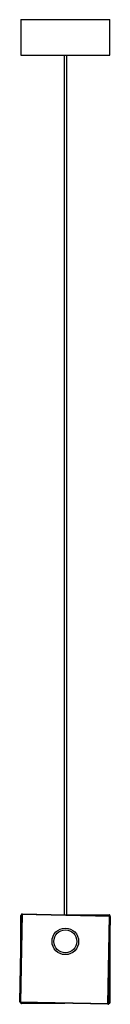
# Model space of a CAD drawing. Header units: millimetres. Extents: x -53 to 49, y -68 to 1043.
import ezdxf

# ---------------------------------------------------------------- set-up
doc = ezdxf.new("R2010")
doc.units = ezdxf.units.MM

msp = doc.modelspace()

# ---------------------------------------------------------------- linework, layer by layer
at = {"color": 7, "linetype": 'Continuous', "lineweight": 25}
for p, q in [((-51.3, 1042.6), (-51.3, 1002.6)), ((-51.3, 1042.6), (48.7, 1042.6)), ((48.7, 1002.6), (48.7, 1042.6)), ((-51.3, 1002.6), (48.7, 1002.6)), ((-2.8, 1002.6), (-2.8, 32.6)), ((0.2, 32.6), (0.2, 1002.6)), ((-49.9, 33.6), (-51.9, -66.4)), ((-49.9, 33.6), (48.5, 31.6)), ((-52.7, -65.6), (-50.7, 32.8)), ((-51.3, 3.5), (-50.8, 32.5)), ((-51.3, 3.3), (-51, 32.2)), ((-51.3, 3.2), (-51.2, 31.9)), ((-51.3, 3.1), (-51.3, 31.7)), ((49.3, 30.7), (-50.7, 32.8)), ((-0.8, 32.6), (48.4, 31.8)), ((0.2, 32.6), (48.2, 32.1)), ((0.2, 32.6), (48, 32.4)), ((0.2, 32.6), (47.9, 32.6)), ((46.5, -68.4), (48.5, 31.6)), ((49.3, 30.7), (47.3, -67.6)), ((48.6, 32.2), (48.6, 32.1)), ((48.7, 1.7), (47.7, -67.4)), ((48.7, 1.8), (48.1, -67.1)), ((48.7, 2), (48.5, -66.8)), ((48.7, 2.1), (48.8, -66.6)), ((-52.7, -65.6), (47.3, -67.6)), ((46.5, -68.4), (-51.9, -66.4)), ((-2.5, -67.4), (-51.5, -66.7)), ((-2.3, -67.4), (-51.1, -67)), ((-2.1, -67.4), (-50.7, -67.3)), ((-2, -67.4), (-50.4, -67.5))]:
    msp.add_line(p, q, dxfattribs=at)
at = {"color": 8, "linetype": 'Continuous', "lineweight": 25}
for p, q in [((-51.2, 31.7), (-51.3, 31.7)), ((-51, 31.9), (-51.2, 31.9)), ((-50.8, 32.2), (-51, 32.2)), ((-50.7, 32.5), (-50.8, 32.5)), ((47.9, 32.6), (47.9, 32.4)), ((48, 32.4), (48, 32.1)), ((48.2, 32.1), (48.2, 31.8)), ((48.4, 31.8), (48.4, 31.6)), ((-51.5, -66.7), (-51.5, -66.4)), ((48.8, -66.6), (48.5, -66.6)), ((-51.1, -67), (-51.1, -66.7)), ((-50.7, -67.3), (-50.7, -67)), ((-50.4, -67.5), (-50.4, -67.3)), ((47.7, -67.4), (47.3, -67.4)), ((48.1, -67.1), (47.7, -67.1)), ((48.5, -66.8), (48.1, -66.8))]:
    msp.add_line(p, q, dxfattribs=at)
at = {"color": 7, "linetype": 'Continuous', "lineweight": 25, "flags": 128}
for points in [[(-51.2, 32.2), (-51.2, 32.2), (-51.1, 32.3)], [(-51, 32.5), (-51, 32.5), (-50.9, 32.6)], [(-51, 32.4), (-51, 32.5), (-51, 32.5)], [(-50.7, 32.9), (-50.7, 33), (-50.6, 33.1)], [(48.7, 31.9), (48.8, 31.9), (48.8, 31.8)], [(48.8, 31.9), (48.8, 31.8), (48.9, 31.8)], [(49.1, 31.4), (49.1, 31.3), (49.1, 31.3)], [(-51.3, -67), (-51.3, -67), (-51.4, -66.9)], [(48.1, -67.5), (47.9, -67.6), (47.9, -67.6)], [(48.4, -67.3), (48.4, -67.3), (48.3, -67.3)]]:
    msp.add_lwpolyline(points, dxfattribs=at)
at = {"color": 7, "linetype": 'Continuous', "lineweight": 25}
for radius in [15, 13]:
    msp.add_circle((-1.3, 2.6), radius, dxfattribs=at)
for centre, start, end in [((-49.9, 32.8), 88.8383, 178.8383), ((-50.5, 31.7), 140.4979, 180.0529), ((-50.4, 31.9), 136.9477, 179.8093), ((-50.2, 32.2), 136.3416, 179.476), ((-50, 32.5), 137.6138, 179.1354), ((47.9, 31.8), 21.8758, 90.0529), ((48, 31.6), 18.3257, 89.8093), ((48.2, 31.3), 17.7195, 89.476), ((48.4, 31), 18.9918, 89.1354), ((48.5, 30.8), 358.8383, 88.8383), ((-51.9, -65.6), 178.8383, 268.8383), ((-51.5, -65.9), 217.6045, 269.1354), ((-51.6, -65.8), 219.6113, 235.6616), ((-51.1, -66.2), 215.5011, 269.476), ((48, -66.6), 292.3042, 0.0529), ((-51, -66.2), 230.0859, 248.0767), ((-50.7, -66.5), 216.2492, 269.8093), ((-50.5, -66.6), 223.78, 236.8916), ((-50.4, -66.7), 221.4799, 270.0529), ((46.5, -67.6), 268.8383, 358.8383), ((46.9, -67.4), 288.4289, 359.1354), ((46.8, -67.4), 290.4356, 306.4859), ((47.3, -67.1), 286.3255, 359.476), ((47.4, -67), 300.9102, 318.9011), ((47.7, -66.8), 287.0735, 359.8093)]:
    msp.add_arc(centre, 0.8, start, end, dxfattribs=at)

doc.saveas('drawing.dxf')
